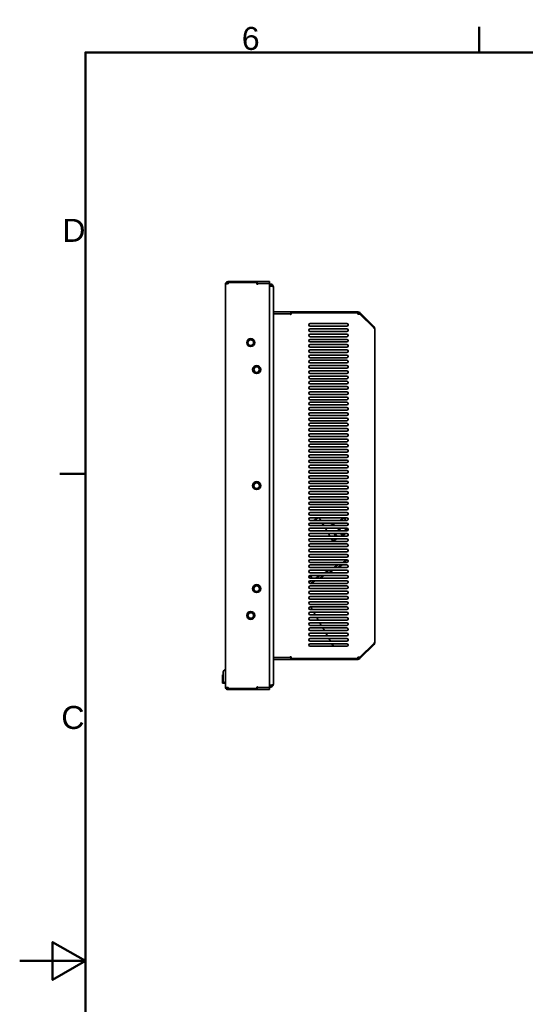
# Model space of a CAD drawing. Header units: millimetres. Extents: x 0 to 2100, y 0 to 1485.
# Tile 8 of 14: x 0 to 385, y 709 to 1460. Entities that reach past the tile are written whole.
import ezdxf

# ---------------------------------------------------------------- set-up
doc = ezdxf.new("R2010")
doc.units = ezdxf.units.MM
doc.header["$LTSCALE"] = 5
for name, color, linetype, lineweight in [('Rahmen_0', 7, 'Continuous', 50), ('Rahmen_2', 7, 'Continuous', 50), ('Sichtbare Kanten(ISO)', 7, 'Continuous', 35)]:
    doc.layers.add(name, color=color, linetype=linetype, lineweight=lineweight)
doc.styles.add('Aktuell-BSI', font='arial.ttf')

# ---------------------------------------------------------------- blocks, each defined once
blk = doc.blocks.new('Ränder Standardrahmen')
at = {"layer": 'Rahmen_0'}
for p, q in [((70, 287), (70, 290.9)), ((10, 222.75), (6.1, 222.75))]:
    blk.add_line(p, q, dxfattribs=at)
at = {"layer": 'Rahmen_0', "flags": 128}
for points in [[(10, 10), (10, 287), (410, 287), (410, 10), (10, 10)], [(0, 148.5), (10, 148.5), (5, 151.39), (5, 145.61), (10, 148.5)]]:
    blk.add_lwpolyline(points, dxfattribs=at)
at = {"layer": 'Rahmen_2', "char_height": 3.5, "attachment_point": 7, "style": 'Aktuell-BSI'}
for s, insert in [('6', (33.83, 287.34)), ('D', (6.48, 258.13)), ('C', (6.34, 183.82))]:
    blk.add_mtext(s, dxfattribs=dict(at, insert=insert))

msp = doc.modelspace()

# ---------------------------------------------------------------- linework, layer by layer
at = {"layer": 'Sichtbare Kanten(ISO)'}
for p, q in [((156.69, 1258.23), (156.69, 1258.18)), ((156.69, 1258.23), (156.69, 1258.23)), ((156.69, 951.48), (156.69, 1258.18)), ((156.85, 1259.03), (157.49, 1258.64)), ((157.69, 1258.68), (156.85, 1259.03)), ((158.03, 1258.73), (156.85, 1259.03)), ((158.27, 1258.75), (157.3, 1259.71)), ((157.98, 1260.17), (158.34, 1258.75)), ((158.56, 1258.78), (157.98, 1260.17)), ((157.98, 1260.17), (158.79, 1258.83)), ((158.79, 1258.78), (157.98, 1258.73)), ((158.79, 1258.83), (158.79, 1260.33)), ((179.64, 1260.33), (158.79, 1260.33)), ((158.79, 1258.83), (158.79, 1258.83)), ((159.59, 1259.58), (180.19, 1259.58)), ((180.01, 1260.33), (179.64, 1260.33)), ((180.79, 1260.33), (180.01, 1260.33)), ((180.59, 1259.18), (180.59, 1258.68)), ((180.59, 1258.83), (180.79, 1258.83)), ((181.19, 1260.33), (180.79, 1260.33)), ((180.79, 1258.83), (180.79, 1260.33)), ((180.79, 1258.83), (181.19, 1258.83)), ((190.19, 1260.33), (181.19, 1260.33)), ((181.19, 1258.83), (190.19, 1258.83)), ((181.73, 1258.78), (190.19, 1258.78)), ((190.19, 1258.83), (190.19, 1260.33)), ((190.19, 1258.78), (190.19, 950.88)), ((191.09, 1258.43), (190.19, 1258.43)), ((190.19, 1256.93), (191.09, 1256.93)), ((190.19, 1256.88), (191.09, 1256.88)), ((191.09, 1258.43), (191.09, 1256.93)), ((191.89, 1258.27), (191.09, 1256.93)), ((191.89, 1258.27), (191.32, 1256.88)), ((191.32, 1256.88), (192.57, 1257.81)), ((192.57, 1257.81), (191.61, 1256.85)), ((191.84, 1256.83), (193.03, 1257.13)), ((193.03, 1257.13), (192.18, 1256.78)), ((193.18, 1256.33), (193.19, 1256.33)), ((193.19, 1256.28), (193.19, 1256.33)), ((193.19, 953.38), (193.19, 1256.28)), ((193.19, 1235.78), (193.79, 1235.78)), ((206.19, 1237.33), (193.79, 1237.33)), ((193.79, 1235.83), (206.19, 1235.83)), ((205.64, 1235.78), (193.79, 1235.78)), ((206.59, 1237.33), (206.19, 1237.33)), ((206.19, 1235.83), (206.59, 1235.83)), ((207.36, 1237.33), (206.59, 1237.33)), ((206.59, 1237.33), (206.59, 1235.83)), ((206.59, 1235.83), (206.79, 1235.83)), ((206.79, 1236.18), (206.79, 1235.68)), ((257.62, 1236.58), (207.19, 1236.58)), ((207.73, 1237.33), (207.36, 1237.33)), ((257.62, 1237.33), (207.73, 1237.33)), ((257.62, 1237.33), (257.62, 1236.58)), ((257.62, 1236.58), (257.62, 1235.59)), ((259.1, 1235.59), (257.62, 1235.59)), ((258.04, 1235.65), (259.1, 1236.71)), ((258.04, 1235.65), (258.1, 1235.59)), ((269.87, 1225.94), (259.1, 1236.71)), ((259.1, 1235.59), (269.87, 1224.82)), ((249.19, 1228.33), (221.19, 1228.33)), ((221.19, 1226.33), (249.19, 1226.33)), ((249.19, 1224.33), (221.19, 1224.33)), ((269.31, 1225.38), (269.87, 1225.94)), ((269.87, 1224.82), (269.87, 1224.46)), ((269.87, 1224.46), (270.49, 1224.46)), ((270.49, 985.2), (270.49, 1224.46)), ((221.19, 1222.33), (249.19, 1222.33)), ((249.19, 1220.33), (221.19, 1220.33)), ((221.19, 1218.33), (249.19, 1218.33)), ((249.19, 1216.33), (221.19, 1216.33)), ((221.19, 1214.33), (249.19, 1214.33)), ((249.19, 1212.33), (221.19, 1212.33)), ((221.19, 1210.33), (249.19, 1210.33)), ((249.19, 1208.33), (221.19, 1208.33)), ((221.19, 1206.33), (249.19, 1206.33)), ((249.19, 1204.33), (221.19, 1204.33)), ((221.19, 1202.33), (249.19, 1202.33)), ((249.19, 1200.33), (221.19, 1200.33)), ((221.19, 1198.33), (249.19, 1198.33)), ((249.19, 1196.33), (221.19, 1196.33)), ((221.19, 1194.33), (249.19, 1194.33)), ((249.19, 1192.33), (221.19, 1192.33)), ((221.19, 1190.33), (249.19, 1190.33)), ((249.19, 1188.33), (221.19, 1188.33)), ((221.19, 1186.33), (249.19, 1186.33)), ((249.19, 1184.33), (221.19, 1184.33)), ((221.19, 1182.33), (249.19, 1182.33)), ((249.19, 1180.33), (221.19, 1180.33)), ((221.19, 1178.33), (249.19, 1178.33)), ((249.19, 1176.33), (221.19, 1176.33)), ((221.19, 1174.33), (249.19, 1174.33)), ((249.19, 1172.33), (221.19, 1172.33)), ((221.19, 1170.33), (249.19, 1170.33)), ((249.19, 1168.33), (221.19, 1168.33)), ((221.19, 1166.33), (249.19, 1166.33)), ((249.19, 1164.33), (221.19, 1164.33)), ((221.19, 1162.33), (249.19, 1162.33)), ((249.19, 1160.33), (221.19, 1160.33)), ((221.19, 1158.33), (249.19, 1158.33)), ((249.19, 1156.33), (221.19, 1156.33)), ((221.19, 1154.33), (249.19, 1154.33)), ((249.19, 1152.33), (221.19, 1152.33)), ((221.19, 1150.33), (249.19, 1150.33)), ((249.19, 1148.33), (221.19, 1148.33)), ((221.19, 1146.33), (249.19, 1146.33)), ((249.19, 1144.33), (221.19, 1144.33)), ((221.19, 1142.33), (249.19, 1142.33)), ((249.19, 1140.33), (221.19, 1140.33)), ((221.19, 1138.33), (249.19, 1138.33)), ((249.19, 1136.33), (221.19, 1136.33)), ((221.19, 1134.33), (249.19, 1134.33)), ((249.19, 1132.33), (221.19, 1132.33)), ((221.19, 1130.33), (249.19, 1130.33)), ((249.19, 1128.33), (221.19, 1128.33)), ((221.19, 1126.33), (249.19, 1126.33)), ((249.19, 1124.33), (221.19, 1124.33)), ((221.19, 1122.33), (249.19, 1122.33)), ((249.19, 1120.33), (221.19, 1120.33)), ((221.19, 1118.33), (249.19, 1118.33)), ((249.19, 1116.33), (221.19, 1116.33)), ((221.19, 1114.33), (249.19, 1114.33)), ((249.19, 1112.33), (221.19, 1112.33)), ((221.19, 1110.33), (249.19, 1110.33)), ((249.19, 1108.33), (221.19, 1108.33)), ((221.19, 1106.33), (249.19, 1106.33)), ((249.19, 1104.33), (221.19, 1104.33)), ((221.19, 1102.33), (249.19, 1102.33)), ((249.19, 1100.33), (221.19, 1100.33)), ((221.19, 1098.33), (249.19, 1098.33)), ((249.19, 1096.33), (221.19, 1096.33)), ((221.19, 1094.33), (249.19, 1094.33)), ((249.19, 1092.33), (221.19, 1092.33)), ((221.19, 1090.33), (249.19, 1090.33)), ((249.19, 1088.33), (221.19, 1088.33)), ((221.19, 1086.33), (249.19, 1086.33)), ((249.19, 1084.33), (221.19, 1084.33)), ((221.19, 1082.33), (249.19, 1082.33)), ((249.19, 1080.33), (221.19, 1080.33)), ((221.19, 1078.33), (249.19, 1078.33)), ((249.19, 1076.33), (221.19, 1076.33)), ((221.19, 1074.33), (249.19, 1074.33)), ((227.22, 1080.33), (223.75, 1078.33)), ((229.33, 1078.33), (228.18, 1080.33)), ((231.64, 1074.33), (230.49, 1076.33)), ((240.29, 1076.33), (236.82, 1074.33)), ((247.06, 1080.23), (243.75, 1078.33)), ((247.17, 1074.53), (246.82, 1074.33)), ((247.29, 1074.33), (247.17, 1074.53)), ((247.4, 1080.14), (248.44, 1078.33)), ((249.67, 1076.2), (250.19, 1075.31)), ((249.19, 1072.33), (221.19, 1072.33)), ((221.19, 1070.33), (249.19, 1070.33)), ((249.19, 1068.33), (221.19, 1068.33)), ((221.19, 1066.33), (249.19, 1066.33)), ((233.95, 1070.33), (232.8, 1072.33)), ((233.36, 1072.33), (232.94, 1072.08)), ((236.26, 1066.33), (235.11, 1068.33)), ((240.65, 1066.33), (239.5, 1068.33)), ((240.36, 1068.33), (241.52, 1066.33)), ((243.28, 1072.28), (242.63, 1071.9)), ((242.63, 1071.9), (243.54, 1070.33)), ((243.28, 1072.28), (244.4, 1070.33)), ((244.69, 1068.33), (245.63, 1066.71)), ((244.97, 1066.33), (248.43, 1068.33)), ((245.56, 1068.33), (246.28, 1067.08)), ((247.58, 1072.33), (248.73, 1070.33)), ((249.56, 1070.4), (248.44, 1072.33)), ((249.19, 1064.33), (221.19, 1064.33)), ((221.19, 1062.33), (249.19, 1062.33)), ((249.19, 1060.33), (221.19, 1060.33)), ((221.19, 1058.33), (249.19, 1058.33)), ((238.44, 1062.56), (237.42, 1064.33)), ((238.44, 1062.56), (238.38, 1062.33)), ((238.44, 1062.56), (241.5, 1064.33)), ((249.19, 1056.33), (221.19, 1056.33)), ((221.19, 1054.33), (249.19, 1054.33)), ((249.19, 1052.33), (221.19, 1052.33)), ((221.19, 1050.33), (249.19, 1050.33)), ((249.19, 1048.33), (221.19, 1048.33)), ((221.19, 1046.33), (249.19, 1046.33)), ((249.19, 1044.33), (221.19, 1044.33)), ((242.66, 1044.33), (239.2, 1042.33)), ((242.2, 1042.33), (245.66, 1044.33)), ((242.3, 1042.33), (245.76, 1044.33)), ((249.5, 1048.28), (246.13, 1046.33)), ((249.13, 1046.33), (250.08, 1046.88)), ((249.23, 1046.33), (250.03, 1046.79)), ((221.73, 1035.99), (220.21, 1035.11)), ((221.19, 1042.33), (249.19, 1042.33)), ((249.19, 1040.33), (221.19, 1040.33)), ((221.19, 1038.33), (249.19, 1038.33)), ((249.19, 1036.33), (221.19, 1036.33)), ((221.73, 1035.99), (222.61, 1034.48)), ((228.81, 1036.33), (225.34, 1034.33)), ((228.34, 1034.33), (231.81, 1036.33)), ((228.44, 1034.33), (231.91, 1036.33)), ((235.73, 1040.33), (232.27, 1038.33)), ((235.27, 1038.33), (238.73, 1040.33)), ((235.37, 1038.33), (238.83, 1040.33)), ((221.88, 1032.33), (220.19, 1031.35)), ((220.22, 1031.6), (220.33, 1031.43)), ((221.19, 1034.33), (249.19, 1034.33)), ((249.19, 1032.33), (221.19, 1032.33)), ((221.19, 1030.33), (249.19, 1030.33)), ((249.19, 1028.33), (221.19, 1028.33)), ((221.41, 1030.33), (224.88, 1032.33)), ((221.51, 1030.33), (224.98, 1032.33)), ((222.61, 1034.48), (222.34, 1034.33)), ((222.69, 1034.33), (222.61, 1034.48)), ((221.19, 1026.33), (249.19, 1026.33)), ((249.19, 1024.33), (221.19, 1024.33)), ((221.19, 1022.33), (249.19, 1022.33)), ((249.19, 1020.33), (221.19, 1020.33)), ((221.19, 1018.33), (249.19, 1018.33)), ((249.19, 1016.33), (221.19, 1016.33)), ((221.19, 1014.33), (249.19, 1014.33)), ((249.19, 1012.33), (221.19, 1012.33)), ((221.19, 1010.33), (249.19, 1010.33)), ((249.19, 1008.33), (221.19, 1008.33)), ((221.19, 1006.33), (249.19, 1006.33)), ((222.8, 1010.33), (221.65, 1012.33)), ((225.11, 1006.33), (223.95, 1008.33)), ((249.19, 1004.33), (221.19, 1004.33)), ((221.19, 1002.33), (249.19, 1002.33)), ((249.19, 1000.33), (221.19, 1000.33)), ((221.19, 998.33), (249.19, 998.33)), ((227.42, 1002.33), (226.26, 1004.33)), ((229.73, 998.33), (228.57, 1000.33)), ((249.19, 996.33), (221.19, 996.33)), ((221.19, 994.33), (249.19, 994.33)), ((249.19, 992.33), (221.19, 992.33)), ((232.04, 994.33), (230.88, 996.33)), ((234.35, 990.33), (233.19, 992.33)), ((221.19, 990.33), (249.19, 990.33)), ((249.19, 988.33), (221.19, 988.33)), ((221.19, 986.33), (249.19, 986.33)), ((249.19, 984.33), (221.19, 984.33)), ((236.66, 986.33), (235.5, 988.33)), ((238.97, 982.33), (237.81, 984.33)), ((269.87, 984.83), (259.1, 974.06)), ((259.1, 972.94), (269.87, 983.71)), ((269.87, 983.71), (269.31, 984.27)), ((269.87, 985.2), (270.49, 985.2)), ((269.87, 985.2), (269.87, 984.83)), ((221.19, 982.33), (249.19, 982.33)), ((193.19, 973.88), (193.79, 973.88)), ((205.64, 973.88), (193.79, 973.88)), ((206.19, 973.83), (193.79, 973.83)), ((193.79, 972.33), (206.19, 972.33)), ((206.19, 973.83), (206.59, 973.83)), ((206.59, 972.33), (206.19, 972.33)), ((206.59, 973.83), (206.79, 973.83)), ((206.59, 972.33), (206.59, 973.83)), ((207.36, 972.33), (206.59, 972.33)), ((206.79, 973.48), (206.79, 973.98)), ((257.62, 973.08), (207.19, 973.08)), ((207.73, 972.33), (207.36, 972.33)), ((257.62, 972.33), (207.73, 972.33)), ((259.1, 974.06), (257.62, 974.06)), ((257.62, 974.06), (257.62, 973.08)), ((257.62, 973.08), (257.62, 972.33)), ((258.1, 974.06), (258.04, 974)), ((259.1, 972.94), (258.04, 974)), ((155.09, 962.93), (155.09, 955.93)), ((156.59, 964.43), (156.69, 964.43)), ((155.09, 960.63), (154.39, 960.63)), ((154.39, 960.63), (154.39, 954.13)), ((154.39, 954.13), (156.69, 954.13)), ((156.59, 954.43), (156.69, 954.43)), ((193.18, 953.33), (193.19, 953.33)), ((193.19, 953.33), (193.19, 953.38)), ((156.69, 951.48), (156.69, 951.43)), ((156.69, 951.43), (156.69, 951.43)), ((156.85, 950.62), (157.49, 951.01)), ((156.85, 950.62), (157.69, 950.97)), ((157.3, 949.94), (158.03, 950.92)), ((157.3, 949.94), (158.27, 950.91)), ((158.56, 950.87), (157.3, 949.94)), ((158.79, 950.88), (157.98, 950.92)), ((157.98, 949.49), (158.56, 950.87)), ((157.98, 949.49), (158.79, 950.83)), ((158.79, 950.83), (158.79, 950.83)), ((158.79, 950.83), (158.79, 949.33)), ((158.79, 949.33), (179.64, 949.33)), ((180.19, 950.08), (159.59, 950.08)), ((179.64, 949.33), (180.01, 949.33)), ((180.01, 949.33), (180.79, 949.33)), ((180.59, 950.98), (180.59, 950.48)), ((180.79, 950.83), (180.59, 950.83)), ((181.19, 950.83), (180.79, 950.83)), ((180.79, 949.33), (180.79, 950.83)), ((180.79, 949.33), (181.19, 949.33)), ((190.19, 950.83), (181.19, 950.83)), ((181.19, 949.33), (190.19, 949.33)), ((190.19, 950.88), (181.73, 950.88)), ((191.09, 952.78), (190.19, 952.78)), ((191.09, 952.73), (190.19, 952.73)), ((190.19, 951.23), (191.09, 951.23)), ((190.19, 950.83), (190.19, 949.33)), ((191.89, 951.39), (191.09, 952.73)), ((191.09, 951.23), (191.09, 952.73)), ((191.32, 952.77), (191.89, 951.39)), ((191.89, 951.39), (191.54, 952.8)), ((191.61, 952.81), (192.57, 951.84)), ((192.57, 951.84), (191.85, 952.82)), ((192.18, 952.87), (193.03, 952.52)), ((193.03, 952.52), (192.38, 952.91))]:
    msp.add_line(p, q, dxfattribs=at)
for centre, radius in [((175.99, 1213.83), 3.05), ((175.99, 1213.83), 2.15), ((180.49, 1193.33), 3.05), ((180.49, 1193.33), 2.15), ((180.49, 1104.83), 3.05), ((180.49, 1104.83), 2.15), ((180.49, 1026.33), 3.05), ((180.49, 1026.33), 2.15), ((175.99, 1005.83), 3.05), ((175.99, 1005.83), 2.15)]:
    msp.add_circle(centre, radius, dxfattribs=at)
for centre, radius, start, end in [((158.79, 1258.23), 2.1, 157.5, 180), ((158.79, 1258.23), 2.1, 135, 157.5), ((158.79, 1258.23), 2.1, 112.5, 135), ((158.79, 1258.23), 2.1, 90, 112.5), ((158.79, 1258.23), 0.6, 112.5, 117.02003), ((158.79, 1258.23), 0.6, 90, 112.5), ((159.59, 1258.78), 0.8, 90, 180), ((180.19, 1259.18), 0.4, 0, 90), ((180.99, 1258.68), 0.4, 180, 337.97569), ((181.73, 1258.38), 0.4, 90, 157.97569), ((191.09, 1256.33), 2.1, 67.5, 90), ((191.09, 1256.33), 0.6, 67.5, 90), ((191.09, 1256.33), 0.6, 63.1676, 67.5), ((191.09, 1256.33), 2.1, 45, 67.5), ((191.09, 1256.33), 2.1, 22.5, 45), ((191.09, 1256.33), 2.1, 0, 22.5), ((193.79, 1237.93), 0.6, 180, 270), ((193.79, 1237.93), 2.1, 253.39845, 270), ((205.64, 1235.38), 0.4, 22.02431, 90), ((206.39, 1235.68), 0.4, 202.02431, 0), ((207.19, 1236.18), 0.4, 90, 180), ((257.62, 1235.23), 2.1, 45, 90), ((257.62, 1235.23), 0.6, 45, 90), ((221.19, 1227.33), 1, 90, 270), ((221.19, 1223.33), 1, 90, 270), ((249.19, 1227.33), 1, 270, 90), ((249.19, 1223.33), 1, 270, 90), ((268.39, 1224.46), 2.1, 0, 45), ((221.19, 1219.33), 1, 90, 270), ((221.19, 1215.33), 1, 90, 270), ((249.19, 1219.33), 1, 270, 90), ((249.19, 1215.33), 1, 270, 90), ((221.19, 1211.33), 1, 90, 270), ((249.19, 1211.33), 1, 270, 90), ((221.19, 1207.33), 1, 90, 270), ((221.19, 1203.33), 1, 90, 270), ((249.19, 1207.33), 1, 270, 90), ((249.19, 1203.33), 1, 270, 90), ((221.19, 1199.33), 1, 90, 270), ((221.19, 1195.33), 1, 90, 270), ((249.19, 1199.33), 1, 270, 90), ((249.19, 1195.33), 1, 270, 90), ((221.19, 1191.33), 1, 90, 270), ((221.19, 1187.33), 1, 90, 270), ((249.19, 1191.33), 1, 270, 90), ((249.19, 1187.33), 1, 270, 90), ((221.19, 1183.33), 1, 90, 270), ((221.19, 1179.33), 1, 90, 270), ((249.19, 1183.33), 1, 270, 90), ((249.19, 1179.33), 1, 270, 90), ((221.19, 1175.33), 1, 90, 270), ((221.19, 1171.33), 1, 90, 270), ((249.19, 1175.33), 1, 270, 90), ((249.19, 1171.33), 1, 270, 90), ((221.19, 1167.33), 1, 90, 270), ((221.19, 1163.33), 1, 90, 270), ((249.19, 1167.33), 1, 270, 90), ((249.19, 1163.33), 1, 270, 90), ((221.19, 1159.33), 1, 90, 270), ((221.19, 1155.33), 1, 90, 270), ((249.19, 1159.33), 1, 270, 90), ((249.19, 1155.33), 1, 270, 90), ((221.19, 1151.33), 1, 90, 270), ((221.19, 1147.33), 1, 90, 270), ((249.19, 1151.33), 1, 270, 90), ((249.19, 1147.33), 1, 270, 90), ((221.19, 1143.33), 1, 90, 270), ((249.19, 1143.33), 1, 270, 90), ((221.19, 1139.33), 1, 90, 270), ((221.19, 1135.33), 1, 90, 270), ((249.19, 1139.33), 1, 270, 90), ((249.19, 1135.33), 1, 270, 90), ((221.19, 1131.33), 1, 90, 270), ((221.19, 1127.33), 1, 90, 270), ((249.19, 1131.33), 1, 270, 90), ((249.19, 1127.33), 1, 270, 90), ((221.19, 1123.33), 1, 90, 270), ((221.19, 1119.33), 1, 90, 270), ((249.19, 1123.33), 1, 270, 90), ((249.19, 1119.33), 1, 270, 90), ((221.19, 1115.33), 1, 90, 270), ((221.19, 1111.33), 1, 90, 270), ((249.19, 1115.33), 1, 270, 90), ((249.19, 1111.33), 1, 270, 90), ((221.19, 1107.33), 1, 90, 270), ((221.19, 1103.33), 1, 90, 270), ((249.19, 1107.33), 1, 270, 90), ((249.19, 1103.33), 1, 270, 90), ((221.19, 1099.33), 1, 90, 270), ((221.19, 1095.33), 1, 90, 270), ((249.19, 1099.33), 1, 270, 90), ((249.19, 1095.33), 1, 270, 90), ((221.19, 1091.33), 1, 90, 270), ((221.19, 1087.33), 1, 90, 270), ((249.19, 1091.33), 1, 270, 90), ((249.19, 1087.33), 1, 270, 90), ((221.19, 1083.33), 1, 90, 270), ((249.19, 1083.33), 1, 270, 90), ((221.19, 1079.33), 1, 90, 270), ((221.19, 1075.33), 1, 90, 270), ((247.18, 1080.02), 0.25, 30, 120), ((249.19, 1079.33), 1, 270, 90), ((249.19, 1075.33), 1, 270, 90), ((221.19, 1071.33), 1, 90, 270), ((221.19, 1067.33), 1, 90, 270), ((249.19, 1071.33), 1, 270, 90), ((249.19, 1067.33), 1, 270, 90), ((221.19, 1063.33), 1, 90, 270), ((221.19, 1059.33), 1, 90, 270), ((249.19, 1063.33), 1, 270, 90), ((249.19, 1059.33), 1, 270, 90), ((221.19, 1055.33), 1, 90, 270), ((221.19, 1051.33), 1, 90, 270), ((249.19, 1055.33), 1, 270, 90), ((249.19, 1051.33), 1, 270, 90), ((221.19, 1047.33), 1, 90, 270), ((221.19, 1043.33), 1, 90, 270), ((249.19, 1047.33), 1, 270, 90), ((249.19, 1043.33), 1, 270, 90), ((221.19, 1039.33), 1, 90, 270), ((221.19, 1035.33), 1, 90, 270), ((249.19, 1039.33), 1, 270, 90), ((249.19, 1035.33), 1, 270, 90), ((221.19, 1031.33), 1, 90, 270), ((221.19, 1027.33), 1, 90, 270), ((249.19, 1031.33), 1, 270, 90), ((249.19, 1027.33), 1, 270, 90), ((221.19, 1023.33), 1, 90, 270), ((249.19, 1023.33), 1, 270, 90), ((221.19, 1019.33), 1, 90, 270), ((221.19, 1015.33), 1, 90, 270), ((249.19, 1019.33), 1, 270, 90), ((249.19, 1015.33), 1, 270, 90), ((221.19, 1011.33), 1, 90, 270), ((221.19, 1007.33), 1, 90, 270), ((249.19, 1011.33), 1, 270, 90), ((249.19, 1007.33), 1, 270, 90), ((221.19, 1003.33), 1, 90, 270), ((221.19, 999.33), 1, 90, 270), ((249.19, 1003.33), 1, 270, 90), ((249.19, 999.33), 1, 270, 90), ((221.19, 995.33), 1, 90, 270), ((221.19, 991.33), 1, 90, 270), ((249.19, 995.33), 1, 270, 90), ((249.19, 991.33), 1, 270, 90), ((221.19, 987.33), 1, 90, 270), ((221.19, 983.33), 1, 90, 270), ((249.19, 987.33), 1, 270, 90), ((249.19, 983.33), 1, 270, 90), ((268.39, 985.2), 2.1, 315, 0), ((193.79, 971.73), 2.1, 90, 106.60155), ((193.79, 971.73), 0.6, 90, 180), ((205.64, 974.28), 0.4, 270, 337.97569), ((206.39, 973.98), 0.4, 0, 157.97569), ((207.19, 973.48), 0.4, 180, 270), ((257.62, 974.43), 0.6, 270, 315), ((257.62, 974.43), 2.1, 270, 315), ((156.59, 962.93), 1.5, 90, 180), ((156.59, 955.93), 1.5, 180.00012, 270), ((191.09, 953.33), 2.1, 337.5, 0), ((158.79, 951.43), 2.1, 180, 202.5), ((158.79, 951.43), 2.1, 202.5, 225), ((158.79, 951.43), 2.1, 225, 247.5), ((158.79, 951.43), 2.1, 247.5, 270), ((158.79, 951.43), 0.6, 242.97997, 247.5), ((158.79, 951.43), 0.6, 247.5, 270), ((159.59, 950.88), 0.8, 180, 270), ((180.19, 950.48), 0.4, 270, 0), ((180.99, 950.98), 0.4, 22.02431, 180), ((181.73, 951.28), 0.4, 202.02431, 270), ((191.09, 953.33), 0.6, 270, 292.5), ((191.09, 953.33), 2.1, 270, 292.5), ((191.09, 953.33), 0.6, 292.5, 296.8324), ((191.09, 953.33), 2.1, 292.5, 315), ((191.09, 953.33), 2.1, 315, 337.5)]:
    msp.add_arc(centre, radius, start, end, dxfattribs=at)
for centre, major_axis, ratio, start_param, end_param in [((158.79, 1258.18), (2.1, 0), 0.285714, 2.748894, 3.141593), ((158.79, 1258.41), (2.1, 0.2), 0.221774, 2.334568, 2.727267), ((158.79, 1258.6), (2.1, 0.24), 0.112943, 1.950402, 2.343101), ((191.09, 1256.83), (-2.1, 0.11), 0.021689, 4.320829, 4.713528), ((191.09, 1256.7), (-2.1, 0.24), 0.112943, 3.940085, 4.332784), ((191.09, 1256.51), (-2.1, 0.2), 0.221774, 3.555919, 3.948618), ((191.09, 1256.51), (2.1, -0.25), 0.26062, 0.030591, 0.42329), ((191.09, 953.15), (2.1, 0.25), 0.26062, 5.859895, 6.252594), ((158.79, 951.48), (2.1, 0), 0.285714, 3.141593, 3.534292), ((158.79, 951.25), (2.1, -0.2), 0.221774, 3.555919, 3.948618), ((158.79, 951.05), (2.1, -0.24), 0.112943, 3.940085, 4.332784), ((191.09, 952.82), (2.1, 0.11), 0.021689, 4.71125, 5.103949), ((191.09, 952.95), (2.1, 0.24), 0.112943, 5.091994, 5.484693), ((191.09, 953.15), (2.1, 0.2), 0.221774, 5.47616, 5.868859)]:
    msp.add_ellipse(centre, major_axis=major_axis, ratio=ratio, start_param=start_param, end_param=end_param, dxfattribs=at)

# ---------------------------------------------------------------- block references
at = {"xscale": 5, "yscale": 5, "zscale": 5}
msp.add_blockref('Ränder Standardrahmen', (0, 0), dxfattribs=at)

doc.saveas('drawing.dxf')
